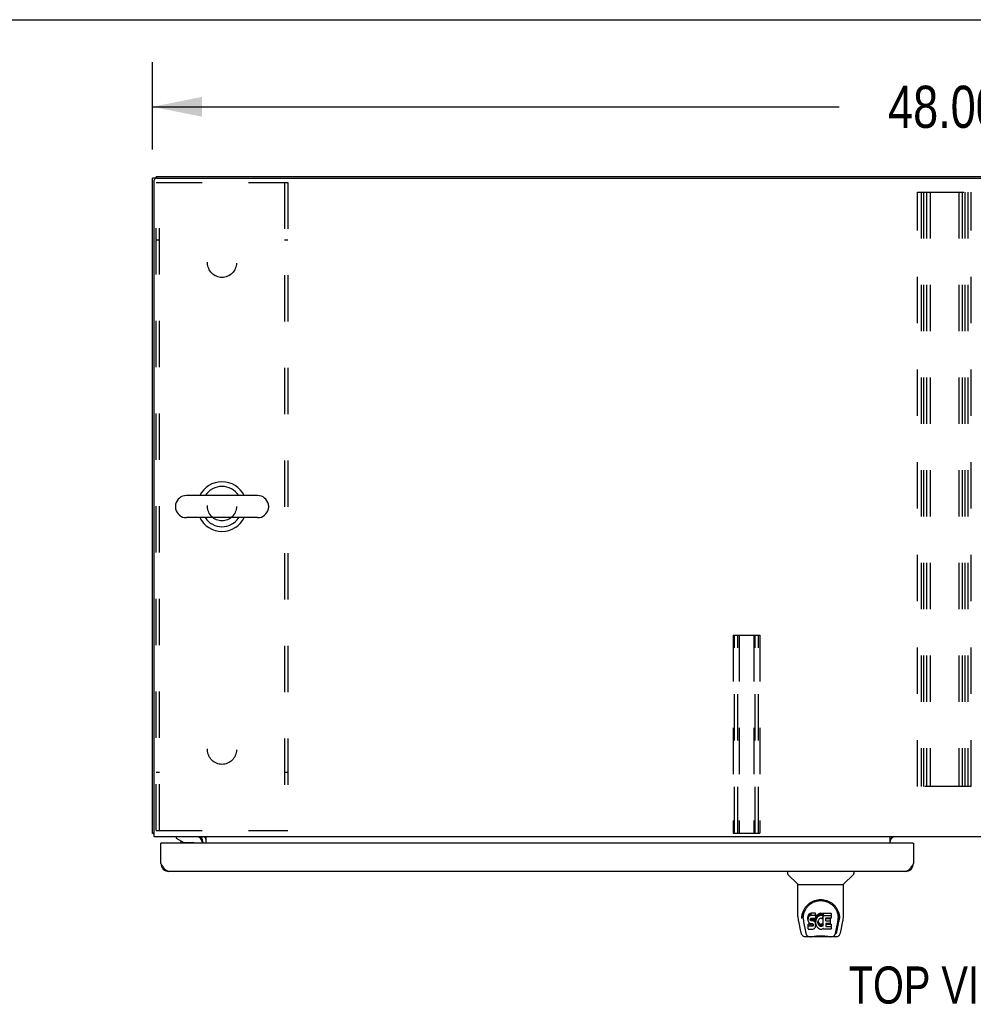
# Model space of a CAD drawing. Header units: inches. Extents: x 0 to 255, y -1 to 165.
# Tile 72 of 76: x 55 to 84, y 135 to 165. Entities that reach past the tile are written whole.
import ezdxf

# ---------------------------------------------------------------- set-up
doc = ezdxf.new("R2010")
doc.units = ezdxf.units.IN
doc.header["$LTSCALE"] = 14.034771
doc.header["$MEASUREMENT"] = 0
doc.linetypes.add('HIDDEN', pattern=[0.2, 0.1, -0.1])
doc.layers.get('0').update_dxf_attribs({"linetype": 'CONTINUOUS'})
for name, color, linetype in [('02___PRT_ALL_AXES', 7, 'CONTINUOUS'), ('DEFAULT_2', 8, 'HIDDEN'), ('DIMENSIONS', 7, 'CONTINUOUS')]:
    doc.layers.add(name, color=color, linetype=linetype)
doc.styles.get("Standard").update_dxf_attribs({"font": 'txt', "width": 0.8})
doc.dimstyles.new('DIMSTYLE_1', dxfattribs={"dimtxt": 1.275888, "dimasz": 1.501045, "dimexe": 0.09, "dimexo": 0.07, "dimgap": 0.0425, "dimtad": 0, "dimtih": 1, "dimtoh": 1, "dimzin": 4, "dimdsep": 46, "dimtxsty": 'Standard', "dimblk": '_FILLED', "dimblk1": '_FILLED', "dimblk2": '_FILLED', "dimcen": 0.09, "dimadec": 0, "dimazin": 0, "dimtfac": 1, "dimtofl": 0, "dimtmove": 0, "dimatfit": 3, "dimldrblk": '_FILLED', "dimfxl": 0, "dimtolj": 1, "dimtzin": 4, "dimarcsym": 0})

# ---------------------------------------------------------------- blocks, each defined once
blk = doc.blocks.new('_FILLED')
at = {"color": 0, "linetype": 'ByBlock'}
blk.add_solid([(0, 0), (-1, 0.2), (-1, -0.2)], dxfattribs=at)
blk = doc.blocks.new('*D1')
at = {"layer": 'DIMENSIONS', "color": 2, "linetype": 'Continuous'}
for p, q in [((58.92, 161.186), (58.92, 163.827)), ((106.92, 161.3), (106.92, 163.827)), ((58.92, 162.476), (79.73, 162.476)), ((106.92, 162.476), (86.11, 162.476))]:
    blk.add_line(p, q, dxfattribs=at)
at = {"layer": 'DIMENSIONS', "color": 2, "linetype": 'Continuous', "xscale": 1.5010450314, "yscale": 1.5010450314, "zscale": 1.5010450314, "rotation": 180}
blk.add_blockref('_FILLED', (58.92, 162.476), dxfattribs=at)
at = {"layer": 'DIMENSIONS', "color": 2, "linetype": 'Continuous', "xscale": 1.5010450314, "yscale": 1.5010450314, "zscale": 1.5010450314}
blk.add_blockref('_FILLED', (106.92, 162.476), dxfattribs=at)
at = {"layer": 'DIMENSIONS', "color": 2, "linetype": 'Continuous', "insert": (82.92, 163.114), "char_height": 1.2759, "width": 5.10355, "attachment_point": 2, "line_spacing_factor": 0.9}
blk.add_mtext('48.00', dxfattribs=at)

msp = doc.modelspace()

# ---------------------------------------------------------------- linework, layer by layer
at = {"color": 7, "linetype": 'Continuous'}
for p, q in [((0, 165.115), (255.178, 165.115)), ((59.024, 160.312), (58.92, 160.312)), ((59.024, 160.364), (59.024, 160.311)), ((59.024, 160.364), (106.816, 160.364)), ((62.104, 150.698), (59.944, 150.698)), ((59.614, 150.402), (59.614, 150.326)), ((62.434, 150.402), (62.434, 150.326)), ((62.104, 150.03), (59.944, 150.03)), ((58.972, 140.468), (58.92, 140.468)), ((59.631, 140.364), (59.631, 140.324)), ((59.631, 140.324), (59.87, 140.187)), ((59.767, 140.246), (59.767, 140.234)), ((59.767, 140.234), (59.787, 140.234)), ((60.436, 140.363), (60.402, 140.328)), ((60.418, 140.206), (60.418, 140.164)), ((59.19, 140.164), (59.17, 140.164)), ((59.87, 140.187), (60.143, 140.187)), ((81.963, 140.164), (81.983, 140.164)), ((78.166, 139.31), (78.166, 139.248)), ((80.174, 139.31), (80.174, 139.248)), ((78.475, 138.922), (78.177, 139.22)), ((79.864, 138.922), (80.162, 139.22)), ((78.481, 138.917), (79.859, 138.917)), ((78.481, 137.945), (78.481, 138.917)), ((79.859, 137.945), (79.859, 138.917)), ((78.606, 137.976), (78.605, 137.913)), ((78.643, 137.903), (78.643, 137.88)), ((78.785, 137.948), (78.784, 137.925)), ((78.784, 137.858), (78.784, 137.925)), ((78.785, 137.881), (78.784, 137.858)), ((78.784, 137.858), (78.784, 137.834)), ((78.784, 137.834), (78.788, 137.81)), ((78.79, 137.972), (78.785, 137.948)), ((78.785, 137.881), (78.785, 137.948)), ((78.79, 137.905), (78.785, 137.881)), ((78.788, 137.81), (78.797, 137.788)), ((78.8, 137.994), (78.79, 137.972)), ((78.79, 137.905), (78.79, 137.972)), ((78.8, 137.927), (78.79, 137.905)), ((78.813, 138.014), (78.8, 137.994)), ((78.8, 137.927), (78.8, 137.994)), ((78.813, 137.947), (78.8, 137.927)), ((78.822, 138.022), (78.813, 138.014)), ((78.813, 137.947), (78.813, 138.014)), ((78.822, 137.955), (78.813, 137.947)), ((78.832, 138.028), (78.822, 138.022)), ((78.822, 137.955), (78.822, 138.022)), ((78.832, 137.961), (78.822, 137.955)), ((78.853, 138.038), (78.832, 138.028)), ((78.832, 137.961), (78.832, 138.028)), ((78.853, 137.971), (78.832, 137.961)), ((78.877, 138.045), (78.853, 138.038)), ((78.853, 137.971), (78.853, 138.038)), ((78.877, 137.979), (78.853, 137.971)), ((78.855, 137.861), (78.857, 137.876)), ((78.855, 137.838), (78.855, 137.861)), ((78.855, 137.846), (78.855, 137.861)), ((78.855, 137.838), (78.855, 137.846)), ((78.858, 137.831), (78.855, 137.838)), ((78.857, 137.876), (78.86, 137.883)), ((78.858, 137.831), (78.858, 137.876)), ((78.862, 137.825), (78.858, 137.831)), ((78.86, 137.883), (78.866, 137.888)), ((78.862, 137.825), (78.862, 137.884)), ((78.868, 137.821), (78.862, 137.825)), ((78.866, 137.888), (78.881, 137.892)), ((78.883, 137.884), (78.868, 137.888)), ((78.868, 137.888), (78.868, 137.888)), ((78.868, 137.821), (78.868, 137.888)), ((78.883, 137.817), (78.868, 137.821)), ((79.016, 138.045), (78.877, 138.045)), ((78.877, 137.979), (78.877, 138.045)), ((79.016, 137.979), (78.877, 137.979)), ((78.881, 137.892), (78.895, 137.893)), ((78.907, 137.884), (78.883, 137.884)), ((78.883, 137.817), (78.883, 137.884)), ((78.907, 137.818), (78.883, 137.817)), ((78.895, 137.893), (79.008, 137.893)), ((78.931, 137.883), (78.907, 137.884)), ((78.907, 137.818), (78.907, 137.884)), ((78.931, 137.816), (78.907, 137.818)), ((78.954, 137.878), (78.931, 137.883)), ((78.931, 137.816), (78.931, 137.883)), ((78.954, 137.811), (78.931, 137.816)), ((78.965, 137.873), (78.954, 137.878)), ((78.954, 137.811), (78.954, 137.878)), ((78.965, 137.806), (78.954, 137.811)), ((78.975, 137.866), (78.965, 137.873)), ((78.965, 137.806), (78.965, 137.873)), ((78.975, 137.8), (78.965, 137.806)), ((78.992, 137.85), (78.975, 137.866)), ((78.975, 137.8), (78.975, 137.866)), ((79.005, 137.83), (78.992, 137.85)), ((78.992, 137.783), (78.992, 137.85)), ((79.015, 137.807), (79.005, 137.83)), ((79.005, 137.763), (79.005, 137.83)), ((79.008, 137.893), (79.014, 137.894)), ((79.014, 137.894), (79.016, 137.899)), ((79.016, 137.804), (79.015, 137.807)), ((79.015, 137.741), (79.015, 137.807)), ((79.018, 138.002), (79.016, 138.045)), ((79.016, 137.979), (79.016, 138.045)), ((79.018, 137.936), (79.016, 137.979)), ((79.016, 137.899), (79.017, 137.912)), ((79.02, 137.881), (79.016, 137.837)), ((79.016, 137.77), (79.016, 137.837)), ((79.02, 137.815), (79.016, 137.77)), ((79.017, 137.912), (79.018, 137.936)), ((79.018, 137.936), (79.018, 138.002)), ((79.024, 137.903), (79.02, 137.881)), ((79.02, 137.815), (79.02, 137.881)), ((79.024, 137.836), (79.02, 137.815)), ((79.031, 137.925), (79.024, 137.903)), ((79.024, 137.836), (79.024, 137.903)), ((79.031, 137.858), (79.024, 137.836)), ((79.039, 137.945), (79.031, 137.925)), ((79.031, 137.858), (79.031, 137.925)), ((79.039, 137.878), (79.031, 137.858)), ((79.05, 137.965), (79.039, 137.945)), ((79.039, 137.878), (79.039, 137.945)), ((79.05, 137.898), (79.039, 137.878)), ((79.063, 137.983), (79.05, 137.965)), ((79.05, 137.898), (79.05, 137.965)), ((79.063, 137.916), (79.05, 137.898)), ((79.077, 138), (79.063, 137.983)), ((79.063, 137.916), (79.063, 137.983)), ((79.077, 137.933), (79.063, 137.916)), ((79.094, 138.015), (79.077, 138)), ((79.077, 137.933), (79.077, 138)), ((79.094, 137.948), (79.077, 137.933)), ((79.089, 137.813), (79.086, 137.786)), ((79.093, 137.825), (79.089, 137.813)), ((79.099, 137.837), (79.093, 137.825)), ((79.112, 138.028), (79.094, 138.015)), ((79.094, 137.948), (79.094, 138.015)), ((79.112, 137.961), (79.094, 137.948)), ((79.113, 137.86), (79.099, 137.837)), ((79.132, 138.037), (79.112, 138.028)), ((79.112, 137.961), (79.112, 138.028)), ((79.132, 137.97), (79.112, 137.961)), ((79.121, 137.871), (79.113, 137.86)), ((79.132, 137.878), (79.121, 137.871)), ((79.154, 138.042), (79.132, 138.037)), ((79.132, 137.97), (79.132, 138.037)), ((79.154, 137.975), (79.132, 137.97)), ((79.157, 137.889), (79.132, 137.878)), ((79.176, 138.044), (79.154, 138.042)), ((79.154, 137.975), (79.154, 138.042)), ((79.176, 137.977), (79.154, 137.975)), ((79.17, 137.892), (79.157, 137.889)), ((79.183, 137.892), (79.17, 137.892)), ((79.176, 138.044), (79.199, 138.043)), ((79.176, 137.977), (79.176, 138.044)), ((79.199, 137.977), (79.176, 137.977)), ((79.196, 137.889), (79.183, 137.892)), ((79.208, 137.884), (79.196, 137.889)), ((79.21, 138.042), (79.199, 138.043)), ((79.199, 137.977), (79.199, 138.043)), ((79.21, 137.975), (79.199, 137.977)), ((79.221, 138.038), (79.21, 138.042)), ((79.21, 137.975), (79.21, 138.042)), ((79.221, 137.972), (79.21, 137.975)), ((79.241, 137.954), (79.214, 137.886)), ((79.239, 138.026), (79.221, 138.038)), ((79.221, 137.972), (79.221, 138.038)), ((79.239, 137.96), (79.221, 137.972)), ((79.239, 138.026), (79.239, 137.96)), ((79.241, 138.023), (79.241, 137.96)), ((79.249, 138.043), (79.486, 138.043)), ((79.249, 137.651), (79.249, 138.043)), ((79.249, 137.976), (79.486, 137.976)), ((79.32, 137.889), (79.32, 137.821)), ((79.486, 137.893), (79.324, 137.893)), ((79.324, 137.884), (79.455, 137.884)), ((79.324, 137.817), (79.455, 137.817)), ((79.46, 137.879), (79.46, 137.739)), ((79.491, 138.039), (79.491, 137.898)), ((79.733, 137.976), (79.734, 137.913)), ((79.741, 137.89), (79.741, 137.89)), ((78.496, 137.802), (78.561, 137.496)), ((78.652, 137.782), (78.709, 137.489)), ((78.786, 137.572), (78.786, 137.714)), ((78.85, 137.652), (78.79, 137.651)), ((78.85, 137.719), (78.791, 137.718)), ((78.791, 137.651), (78.791, 137.718)), ((78.791, 137.567), (78.935, 137.567)), ((78.797, 137.788), (78.809, 137.768)), ((78.809, 137.768), (78.826, 137.751)), ((78.826, 137.751), (78.846, 137.737)), ((78.846, 137.737), (78.857, 137.733)), ((78.911, 137.719), (78.85, 137.719)), ((78.85, 137.652), (78.85, 137.719)), ((78.911, 137.652), (78.85, 137.652)), ((78.857, 137.733), (78.868, 137.731)), ((78.868, 137.731), (78.916, 137.731)), ((78.926, 137.72), (78.911, 137.719)), ((78.911, 137.652), (78.911, 137.719)), ((78.926, 137.653), (78.911, 137.652)), ((78.916, 137.731), (78.923, 137.73)), ((78.923, 137.73), (78.93, 137.728)), ((78.932, 137.723), (78.926, 137.72)), ((78.926, 137.653), (78.926, 137.72)), ((78.932, 137.657), (78.926, 137.653)), ((78.93, 137.728), (78.936, 137.723)), ((78.934, 137.725), (78.932, 137.723)), ((78.932, 137.657), (78.932, 137.723)), ((78.938, 137.662), (78.932, 137.657)), ((78.935, 137.567), (78.947, 137.569)), ((78.936, 137.723), (78.941, 137.717)), ((78.938, 137.662), (78.938, 137.722)), ((78.947, 137.674), (78.938, 137.662)), ((78.941, 137.717), (78.948, 137.704)), ((78.947, 137.674), (78.947, 137.705)), ((78.95, 137.681), (78.947, 137.674)), ((78.947, 137.569), (78.958, 137.573)), ((78.948, 137.704), (78.95, 137.688)), ((78.95, 137.681), (78.95, 137.693)), ((78.95, 137.688), (78.95, 137.681)), ((78.958, 137.573), (78.978, 137.587)), ((78.992, 137.783), (78.975, 137.8)), ((78.978, 137.587), (78.995, 137.603)), ((79.005, 137.763), (78.992, 137.783)), ((78.995, 137.603), (79.002, 137.613)), ((79.002, 137.613), (79.007, 137.624)), ((79.015, 137.741), (79.005, 137.763)), ((79.007, 137.624), (79.016, 137.646)), ((79.021, 137.717), (79.015, 137.741)), ((79.016, 137.77), (79.017, 137.748)), ((79.016, 137.646), (79.022, 137.67)), ((79.017, 137.748), (79.02, 137.726)), ((79.02, 137.726), (79.024, 137.704)), ((79.023, 137.694), (79.021, 137.717)), ((79.022, 137.67), (79.023, 137.694)), ((79.023, 137.694), (79.023, 137.708)), ((79.024, 137.704), (79.031, 137.683)), ((79.031, 137.683), (79.053, 137.644)), ((79.053, 137.644), (79.065, 137.625)), ((79.065, 137.625), (79.08, 137.609)), ((79.08, 137.609), (79.096, 137.594)), ((79.086, 137.786), (79.085, 137.759)), ((79.085, 137.759), (79.086, 137.746)), ((79.086, 137.746), (79.086, 137.786)), ((79.086, 137.746), (79.09, 137.733)), ((79.088, 137.805), (79.09, 137.8)), ((79.09, 137.8), (79.1, 137.775)), ((79.09, 137.733), (79.09, 137.8)), ((79.09, 137.733), (79.1, 137.708)), ((79.096, 137.594), (79.114, 137.58)), ((79.1, 137.775), (79.113, 137.752)), ((79.1, 137.708), (79.1, 137.775)), ((79.1, 137.708), (79.113, 137.685)), ((79.113, 137.752), (79.122, 137.742)), ((79.113, 137.685), (79.113, 137.752)), ((79.113, 137.685), (79.122, 137.675)), ((79.114, 137.58), (79.124, 137.575)), ((79.122, 137.742), (79.132, 137.733)), ((79.122, 137.675), (79.122, 137.742)), ((79.122, 137.675), (79.132, 137.666)), ((79.124, 137.575), (79.134, 137.571)), ((79.132, 137.733), (79.143, 137.725)), ((79.132, 137.666), (79.132, 137.733)), ((79.132, 137.666), (79.143, 137.659)), ((79.134, 137.571), (79.156, 137.565)), ((79.143, 137.725), (79.155, 137.721)), ((79.143, 137.659), (79.143, 137.725)), ((79.143, 137.659), (79.155, 137.654)), ((79.155, 137.721), (79.169, 137.718)), ((79.155, 137.654), (79.155, 137.721)), ((79.155, 137.654), (79.169, 137.651)), ((79.156, 137.565), (79.178, 137.563)), ((79.169, 137.718), (79.182, 137.718)), ((79.169, 137.651), (79.169, 137.718)), ((79.169, 137.651), (79.182, 137.651)), ((79.178, 137.563), (79.2, 137.566)), ((79.182, 137.718), (79.195, 137.72)), ((79.182, 137.651), (79.182, 137.718)), ((79.182, 137.651), (79.195, 137.653)), ((79.195, 137.72), (79.208, 137.724)), ((79.195, 137.653), (79.195, 137.72)), ((79.195, 137.653), (79.208, 137.657)), ((79.2, 137.566), (79.222, 137.573)), ((79.208, 137.724), (79.22, 137.729)), ((79.208, 137.657), (79.208, 137.724)), ((79.208, 137.657), (79.22, 137.662)), ((79.22, 137.729), (79.231, 137.737)), ((79.22, 137.662), (79.22, 137.729)), ((79.22, 137.662), (79.231, 137.67)), ((79.222, 137.573), (79.241, 137.584)), ((79.231, 137.737), (79.231, 137.67)), ((79.238, 137.736), (79.249, 137.718)), ((79.238, 137.669), (79.249, 137.651)), ((79.251, 137.584), (79.241, 137.584)), ((79.241, 137.584), (79.241, 137.584)), ((79.251, 137.572), (79.251, 137.584)), ((79.487, 137.567), (79.256, 137.567)), ((79.321, 137.73), (79.321, 137.653)), ((79.455, 137.735), (79.325, 137.735)), ((79.325, 137.715), (79.487, 137.715)), ((79.325, 137.648), (79.487, 137.648)), ((79.491, 137.71), (79.491, 137.572)), ((79.63, 137.489), (79.687, 137.779)), ((79.671, 137.524), (79.724, 137.794)), ((79.687, 137.779), (79.688, 137.783)), ((79.778, 137.496), (79.843, 137.802)), ((78.685, 137.342), (78.886, 137.342)), ((78.727, 137.421), (78.719, 137.421)), ((78.729, 137.414), (78.729, 137.415)), ((78.771, 137.342), (78.77, 137.342)), ((79.463, 137.33), (78.876, 137.33)), ((79.453, 137.342), (79.654, 137.342)), ((79.569, 137.342), (79.568, 137.342)), ((79.61, 137.414), (79.611, 137.415)), ((79.611, 137.415), (79.614, 137.425)), ((79.62, 137.421), (79.613, 137.421))]:
    msp.add_line(p, q, dxfattribs=at)
at = {"color": 3, "linetype": 'Continuous'}
for p, q in [((58.92, 140.468), (58.92, 160.312)), ((58.972, 140.364), (58.972, 160.249)), ((59.035, 160.312), (106.806, 160.312)), ((106.868, 140.364), (58.972, 140.364)), ((60.399, 140.324), (60.4, 140.326)), ((60.4, 140.326), (60.401, 140.326)), ((60.401, 140.326), (60.405, 140.332)), ((60.405, 140.332), (60.406, 140.334)), ((60.441, 140.164), (60.441, 140.221)), ((60.545, 140.164), (60.545, 140.364)), ((81.274, 140.164), (81.274, 140.364)), ((59.17, 139.557), (59.17, 140.164)), ((81.963, 140.164), (59.19, 140.164)), ((81.983, 140.164), (81.983, 139.557)), ((81.736, 139.31), (59.417, 139.31))]:
    msp.add_line(p, q, dxfattribs=at)
for points in [[(58.948, 140.454), (58.944, 140.454), (58.941, 140.455), (58.938, 140.456), (58.935, 140.457), (58.932, 140.457), (58.929, 140.458), (58.927, 140.459), (58.925, 140.46), (58.924, 140.461), (58.922, 140.462), (58.921, 140.464), (58.921, 140.465), (58.92, 140.466), (58.92, 140.468)], [(58.972, 140.448), (58.972, 140.448), (58.968, 140.449), (58.964, 140.45), (58.96, 140.451), (58.956, 140.452), (58.948, 140.454)], [(60.398, 140.323), (60.398, 140.323), (60.399, 140.324), (60.399, 140.324), (60.399, 140.324)], [(60.406, 140.334), (60.408, 140.336), (60.41, 140.339), (60.412, 140.341), (60.414, 140.343), (60.416, 140.346)], [(60.416, 140.346), (60.418, 140.349), (60.42, 140.351), (60.423, 140.353), (60.425, 140.356), (60.428, 140.358)], [(60.428, 140.358), (60.431, 140.36), (60.433, 140.361), (60.435, 140.363), (60.438, 140.363), (60.439, 140.364)], [(59.417, 139.31), (59.405, 139.311), (59.394, 139.313), (59.383, 139.316), (59.372, 139.32), (59.361, 139.326), (59.349, 139.333), (59.338, 139.34), (59.327, 139.349), (59.316, 139.359), (59.305, 139.37), (59.293, 139.382), (59.282, 139.395), (59.271, 139.409), (59.26, 139.424), (59.249, 139.439), (59.237, 139.454), (59.226, 139.471), (59.215, 139.487), (59.204, 139.504), (59.193, 139.522), (59.181, 139.539), (59.17, 139.557)], [(81.983, 139.557), (81.971, 139.539), (81.96, 139.522), (81.949, 139.504), (81.938, 139.487), (81.927, 139.471), (81.915, 139.454), (81.904, 139.439), (81.893, 139.424), (81.882, 139.409), (81.871, 139.395), (81.859, 139.382), (81.848, 139.37), (81.837, 139.359), (81.826, 139.349), (81.815, 139.34), (81.803, 139.333), (81.792, 139.326), (81.781, 139.32), (81.77, 139.316), (81.759, 139.313), (81.747, 139.311), (81.736, 139.31)]]:
    msp.add_lwpolyline(points, dxfattribs=at)
at = {"color": 7, "linetype": 'Continuous'}
for points in [[(78.599, 137.903), (78.601, 137.945), (78.609, 137.997), (78.621, 138.046), (78.636, 138.092), (78.654, 138.136), (78.676, 138.176), (78.7, 138.215), (78.727, 138.251), (78.757, 138.284), (78.789, 138.315), (78.823, 138.343), (78.86, 138.369), (78.899, 138.392), (78.94, 138.412), (78.983, 138.429), (79.028, 138.442), (79.074, 138.452), (79.12, 138.458), (79.168, 138.46), (79.215, 138.459), (79.262, 138.453), (79.308, 138.443), (79.353, 138.43), (79.396, 138.414), (79.437, 138.394), (79.476, 138.371), (79.513, 138.346), (79.547, 138.318), (79.579, 138.287), (79.609, 138.254), (79.637, 138.218), (79.661, 138.18), (79.683, 138.139), (79.702, 138.096), (79.717, 138.051), (79.729, 138.002), (79.737, 137.95), (79.74, 137.903)], [(78.643, 137.903), (78.643, 137.923), (78.645, 137.947), (78.647, 137.971), (78.651, 137.995), (78.656, 138.019), (78.661, 138.042), (78.668, 138.064), (78.676, 138.087), (78.684, 138.108), (78.694, 138.129), (78.704, 138.149), (78.715, 138.169), (78.726, 138.188), (78.739, 138.206), (78.751, 138.223), (78.765, 138.24), (78.778, 138.256), (78.792, 138.271), (78.807, 138.285), (78.821, 138.298), (78.836, 138.311), (78.852, 138.323), (78.867, 138.334), (78.883, 138.345), (78.898, 138.355), (78.914, 138.364), (78.93, 138.372), (78.946, 138.38), (78.962, 138.387), (78.978, 138.394), (78.994, 138.4), (79.01, 138.405), (79.025, 138.41), (79.041, 138.414), (79.057, 138.418), (79.073, 138.421), (79.089, 138.424), (79.105, 138.426), (79.121, 138.428), (79.137, 138.429), (79.153, 138.43), (79.169, 138.43), (79.185, 138.43), (79.201, 138.429), (79.217, 138.428), (79.233, 138.426), (79.249, 138.424), (79.265, 138.421), (79.281, 138.418), (79.297, 138.414), (79.312, 138.41), (79.328, 138.405), (79.344, 138.4), (79.36, 138.394), (79.377, 138.387), (79.393, 138.38), (79.408, 138.373), (79.424, 138.364), (79.44, 138.355), (79.456, 138.345), (79.471, 138.335), (79.487, 138.324), (79.502, 138.312), (79.517, 138.299), (79.532, 138.286), (79.546, 138.271), (79.561, 138.256), (79.574, 138.24), (79.588, 138.224), (79.6, 138.206), (79.613, 138.188), (79.624, 138.169), (79.635, 138.15), (79.645, 138.129), (79.655, 138.108), (79.663, 138.087), (79.671, 138.065), (79.678, 138.042), (79.684, 138.019), (79.688, 137.995), (79.692, 137.972), (79.695, 137.947), (79.696, 137.923), (79.697, 137.903)], [(78.481, 137.945), (78.481, 137.918), (78.484, 137.876), (78.49, 137.834), (78.496, 137.802)], [(78.599, 137.89), (78.599, 137.894), (78.599, 137.903)], [(78.643, 137.88), (78.643, 137.863), (78.645, 137.835), (78.648, 137.807), (78.652, 137.782)], [(79.688, 137.783), (79.688, 137.786), (79.689, 137.789), (79.689, 137.792), (79.69, 137.795), (79.69, 137.798), (79.691, 137.801), (79.691, 137.805), (79.692, 137.808), (79.692, 137.812), (79.693, 137.815), (79.693, 137.819), (79.694, 137.823), (79.694, 137.827), (79.694, 137.831), (79.695, 137.835), (79.695, 137.839), (79.695, 137.844), (79.696, 137.848), (79.696, 137.853), (79.696, 137.857), (79.696, 137.862), (79.696, 137.867), (79.697, 137.872), (79.697, 137.877), (79.697, 137.903)], [(79.74, 137.903), (79.74, 137.895), (79.741, 137.89)], [(79.843, 137.802), (79.849, 137.833), (79.855, 137.875), (79.858, 137.917), (79.859, 137.945)], [(78.79, 137.718), (78.79, 137.718), (78.79, 137.718), (78.789, 137.718), (78.789, 137.718), (78.788, 137.718), (78.788, 137.717), (78.788, 137.717), (78.787, 137.717), (78.787, 137.716), (78.787, 137.716), (78.786, 137.715), (78.786, 137.715), (78.786, 137.714), (78.786, 137.714)], [(78.79, 137.651), (78.79, 137.651), (78.79, 137.651), (78.789, 137.651), (78.789, 137.651), (78.788, 137.651), (78.788, 137.65), (78.788, 137.65), (78.787, 137.65), (78.787, 137.649), (78.787, 137.649), (78.786, 137.648), (78.786, 137.648), (78.786, 137.647), (78.786, 137.647)], [(78.561, 137.496), (78.564, 137.481), (78.57, 137.46), (78.576, 137.442), (78.582, 137.425), (78.589, 137.411), (78.596, 137.397), (78.604, 137.385), (78.614, 137.374), (78.625, 137.364), (78.637, 137.355), (78.651, 137.348), (78.666, 137.344), (78.681, 137.342), (78.685, 137.342)], [(78.709, 137.489), (78.712, 137.477), (78.715, 137.464), (78.718, 137.45), (78.721, 137.437), (78.725, 137.425), (78.729, 137.415)], [(78.729, 137.414), (78.734, 137.402), (78.74, 137.389), (78.747, 137.379), (78.753, 137.369), (78.761, 137.361), (78.769, 137.354), (78.778, 137.349), (78.788, 137.345), (78.798, 137.342), (78.805, 137.342)], [(78.886, 137.342), (78.907, 137.342), (78.929, 137.344), (78.952, 137.346), (78.977, 137.349), (79.003, 137.352), (79.029, 137.355), (79.057, 137.357), (79.085, 137.36), (79.114, 137.361), (79.143, 137.362), (79.172, 137.363), (79.201, 137.362), (79.23, 137.361), (79.259, 137.359), (79.287, 137.357), (79.314, 137.354), (79.34, 137.351), (79.365, 137.348), (79.389, 137.346), (79.412, 137.344), (79.433, 137.342), (79.453, 137.342)], [(78.886, 137.342), (78.908, 137.342), (78.935, 137.344), (78.962, 137.346), (78.991, 137.349), (79.019, 137.352), (79.049, 137.355), (79.078, 137.357), (79.108, 137.359), (79.139, 137.36), (79.169, 137.361), (79.2, 137.36), (79.23, 137.359), (79.26, 137.357), (79.29, 137.355), (79.319, 137.352), (79.377, 137.347)], [(79.377, 137.347), (79.404, 137.344), (79.431, 137.342), (79.453, 137.342)], [(79.534, 137.342), (79.542, 137.342), (79.552, 137.345), (79.561, 137.349), (79.57, 137.354), (79.578, 137.361), (79.586, 137.369), (79.592, 137.379), (79.599, 137.389), (79.605, 137.402), (79.61, 137.414)], [(79.614, 137.425), (79.618, 137.437), (79.621, 137.45), (79.625, 137.464), (79.628, 137.477), (79.63, 137.489)], [(79.654, 137.342), (79.669, 137.343), (79.682, 137.346), (79.695, 137.351), (79.707, 137.358), (79.717, 137.366), (79.726, 137.375), (79.735, 137.385), (79.742, 137.395), (79.749, 137.407), (79.755, 137.419), (79.76, 137.433), (79.766, 137.448), (79.771, 137.465), (79.776, 137.484), (79.778, 137.496)]]:
    msp.add_lwpolyline(points, dxfattribs=at)
at = {"color": 3, "linetype": 'Continuous'}
for centre, radius, start, end in [((59.035, 160.249), 0.0625, 90, 180), ((60.299, 140.221), 0.142, 0, 90), ((81.417, 140.221), 0.142, 90, 180), ((59.19, 140.144), 0.02, 90, 180), ((81.963, 140.144), 0.02, 0, 90), ((59.417, 139.557), 0.246, 180, 270), ((81.736, 139.557), 0.246, 270, 360)]:
    msp.add_arc(centre, radius, start, end, dxfattribs=at)
at = {"color": 7, "linetype": 'Continuous'}
for centre, radius, start, end in [((61.024, 150.364), 0.75, 26.4733, 153.5267), ((61.024, 150.364), 0.61, 33.2138, 146.7862), ((59.944, 150.364), 0.334, 90, 167.5716), ((62.104, 150.364), 0.334, 12.4284, 90), ((59.771, 150.402), 0.157, 167.5716, 180), ((62.277, 150.402), 0.157, 0, 12.4284), ((59.771, 150.326), 0.157, 180, 192.4284), ((59.944, 150.364), 0.334, 192.4284, 270), ((62.104, 150.364), 0.334, 270, 347.5716), ((62.277, 150.326), 0.157, 347.5716, 360), ((61.024, 150.364), 0.75, 206.4733, 333.5267), ((61.024, 150.364), 0.61, 213.2138, 326.7862), ((59.882, 140.25), 0.116, 187.587, 227.2803), ((60.261, 140.206), 0.157, 0, 90), ((60.299, 140.221), 0.246, 0, 35.3262), ((60.143, 140.088), 0.0984, 50.6352, 90), ((60.088, 140.25), 0.116, 312.7197, 322.4687), ((78.205, 139.248), 0.0394, 180, 225), ((80.134, 139.248), 0.0394, 315, 360), ((78.489, 138.936), 0.0197, 225, 262.5), ((79.85, 138.936), 0.0197, 277.5, 315), ((78.876, 137.35), 0.0197, 203.607, 270), ((79.463, 137.35), 0.0197, 270, 336.393)]:
    msp.add_arc(centre, radius, start, end, dxfattribs=at)
for centre, major_axis, ratio, start_param, end_param in [((79.17, 137.903), (0, 0.565), 0.999848, 1.129542, 1.553352), ((79.17, 137.903), (0, 0.565), 0.999848, 4.519536, 5.157611), ((79.21, 137.888), (0.00448, 0), 1, -1.986921, -0.366491), ((79.236, 138.023), (0.00448, 0), 1, 0.003891, 0.905353), ((79.236, 137.956), (0.00448, 0), 1, 5.916695, 7.188538), ((79.324, 137.889), (0, 0.00448), 1, 0, 1.570796), ((79.324, 137.888), (0.00448, 0), 1, 3.535633, 4.712389), ((79.324, 137.821), (0, 0.00448), 1, -4.712389, -3.141593), ((79.455, 137.879), (0.00448, 0), 1, 0, 1.570796), ((79.455, 137.812), (0.00448, 0), 1, 0, 1.570796), ((79.486, 138.039), (0.00448, 0), 1, 0, 1.570796), ((79.486, 137.972), (0.00448, 0), 1, 0, 1.570796), ((79.486, 137.898), (0.00448, 0), 1, -1.570796, 0), ((78.791, 137.572), (0, 0.00483), 1, 1.570796, 3.141593), ((79.234, 137.733), (0.00448, 0), 1, 0.594971, 2.222579), ((79.234, 137.666), (0.00448, 0), 1, 0.594971, 2.222579), ((79.256, 137.572), (0, 0.00448), 1, -4.712389, -3.141593), ((79.325, 137.73), (0, 0.00448), 1, 0, 1.570796), ((79.325, 137.719), (0, 0.00448), 1, -4.712389, -3.141593), ((79.325, 137.653), (0, 0.00448), 1, -4.712389, -3.141593), ((79.455, 137.739), (0.00448, 0), 1, -1.570796, 0), ((79.487, 137.71), (0.00448, 0), 1, 0, 1.570796), ((79.487, 137.644), (0.00448, 0), 1, 0, 1.570796), ((79.487, 137.572), (0.00448, 0), 1, -1.570796, 0), ((79.613, 137.775), (-0.007, 0.354), 0.213027, -3.145575, -2.360177)]:
    msp.add_ellipse(centre, major_axis=major_axis, ratio=ratio, start_param=start_param, end_param=end_param, dxfattribs=at)
at = {"layer": '02___PRT_ALL_AXES', "color": 8, "linetype": 'HIDDEN'}
for centre in [(61.024, 157.744), (61.024, 150.369), (61.024, 142.994)]:
    msp.add_circle(centre, 0.438, dxfattribs=at)
at = {"layer": 'DEFAULT_2', "color": 8, "linetype": 'HIDDEN'}
for p, q in [((59.024, 140.557), (59.024, 160.182)), ((59.024, 160.182), (63.024, 160.182)), ((59.128, 140.557), (59.128, 160.182)), ((62.92, 160.182), (62.92, 140.557)), ((63.024, 160.182), (63.024, 140.557)), ((82.108, 141.885), (82.108, 159.885)), ((82.108, 159.885), (83.733, 159.885)), ((82.212, 159.885), (82.212, 141.885)), ((82.289, 159.885), (82.289, 141.885)), ((82.379, 159.885), (82.379, 141.885)), ((82.483, 159.885), (82.483, 141.885)), ((83.358, 159.885), (83.358, 141.885)), ((83.462, 159.885), (83.462, 141.885)), ((83.539, 159.885), (83.539, 141.885)), ((83.629, 159.885), (83.629, 141.885)), ((83.733, 141.885), (83.733, 159.885)), ((59.128, 158.432), (59.024, 158.432)), ((63.024, 158.432), (62.92, 158.432)), ((76.514, 146.468), (76.514, 140.468)), ((76.514, 146.468), (77.326, 146.468)), ((76.554, 140.468), (76.554, 146.468)), ((76.661, 140.468), (76.661, 146.468)), ((76.701, 146.468), (76.701, 140.468)), ((77.139, 146.468), (77.139, 140.468)), ((77.179, 140.468), (77.179, 146.468)), ((77.286, 140.468), (77.286, 146.468)), ((77.326, 146.468), (77.326, 140.468)), ((59.128, 142.307), (59.024, 142.307)), ((63.024, 142.307), (62.92, 142.307)), ((83.733, 141.885), (82.108, 141.885)), ((59.024, 140.557), (63.024, 140.557)), ((76.514, 140.468), (77.326, 140.468))]:
    msp.add_line(p, q, dxfattribs=at)

# ---------------------------------------------------------------- texts
at = {"layer": 'DIMENSIONS', "color": 2, "linetype": 'Continuous', "insert": (82.963, 136.433), "char_height": 1.1258, "width": 7.20502, "attachment_point": 2, "line_spacing_factor": 0.9}
msp.add_mtext('TOP VIEW', dxfattribs=at)

# ---------------------------------------------------------------- dimensions: what is measured, and where the dimension line sits
at = {"layer": 'DIMENSIONS', "color": 2, "linetype": 'Continuous'}
dim = msp.add_linear_dim(base=(106.92, 162.476), p1=(58.92, 163.897), p2=(106.92, 163.897), dimstyle='DIMSTYLE_1', dxfattribs=at)
dim.commit()
dim.dimension.update_dxf_attribs({"geometry": '*D1', "text_midpoint": (82.92, 162.476), "dimtype": 160})

doc.saveas('drawing.dxf')
